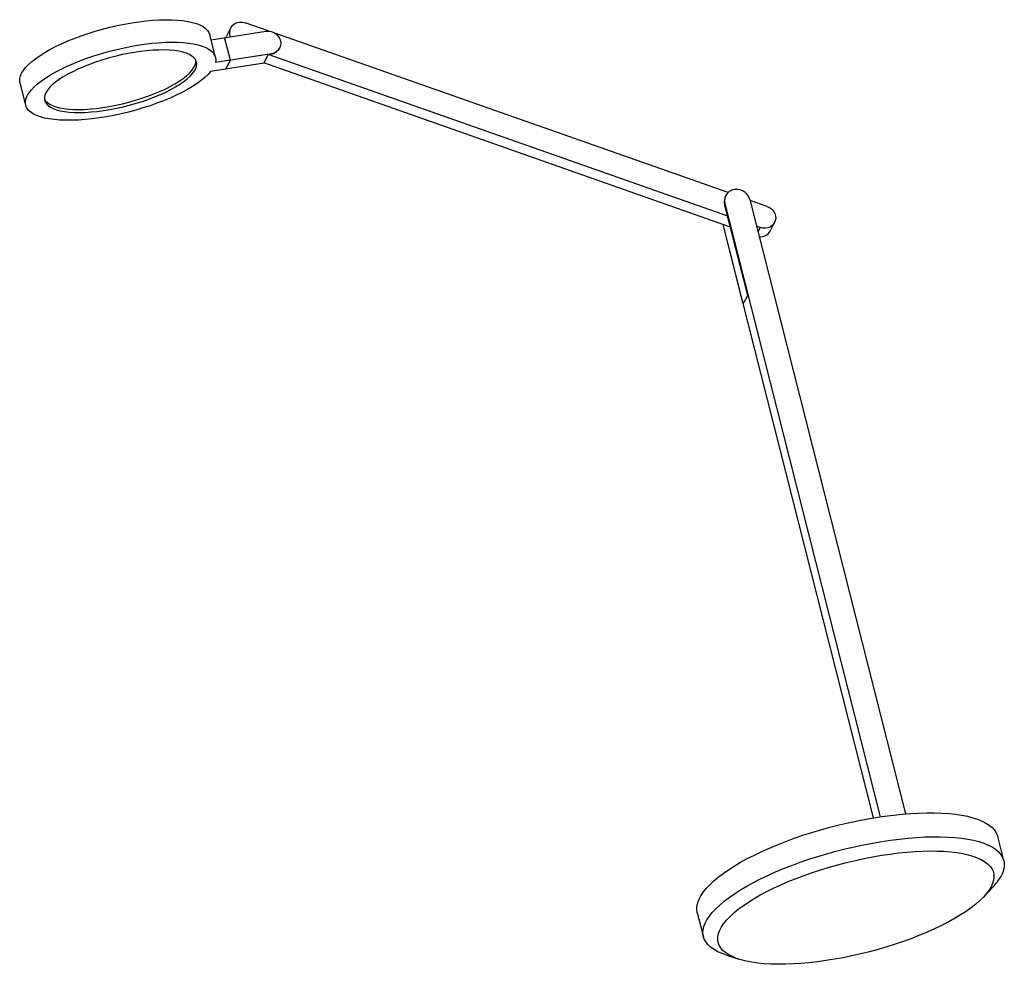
# Model space of a CAD drawing. Header units: millimetres. Extents: x -513 to 91, y -35 to 544.
import ezdxf

# ---------------------------------------------------------------- set-up
doc = ezdxf.new("R2010")
doc.units = ezdxf.units.MM

msp = doc.modelspace()

# ---------------------------------------------------------------- linework, layer by layer
at = {"color": 7, "linetype": 'Continuous', "lineweight": 25}
for p, q in [((-383.15, 539.19), (-385.9, 534)), ((-359.68, 537), (-374.46, 542.2)), ((-392.61, 521.08), (-396.09, 534.83)), ((-395.31, 531.77), (-361.69, 536.96)), ((-383.46, 519.31), (-386.94, 533.06)), ((-386.26, 533.17), (-385.9, 534)), ((-78.37, 438.11), (-356.22, 535.79)), ((-353.42, 526.4), (-353.32, 526.59)), ((-358.21, 523.21), (-392.58, 517.9)), ((-383.46, 519.31), (-386.39, 513.74)), ((-360.22, 522.73), (-362.96, 517.53)), ((-360.22, 522.73), (-358.31, 523.02)), ((-78.57, 423.71), (-360.22, 522.73)), ((-358.21, 523.21), (-358.31, 523.02)), ((-362.63, 517.42), (-395.52, 512.33)), ((-76.86, 416.95), (-362.96, 517.53)), ((-512.42, 505.37), (-508.93, 491.61)), ((-79.7, 436.37), (-79.89, 436)), ((-80.44, 431.09), (-80.24, 431.46)), ((-66.27, 375.16), (-80.44, 431.09)), ((-80.24, 431.46), (14.96, 55.64)), ((-65, 433.81), (30.34, 57.43)), ((-54.44, 429.69), (-64.89, 433.37)), ((-81.63, 418.63), (10.5, 54.94)), ((-69.01, 369.96), (-81.31, 418.52)), ((-58.57, 416.68), (-60.86, 417.49)), ((-52.61, 414.49), (-49.87, 419.69)), ((-69.01, 369.96), (-66.27, 375.16)), ((90.7, 28.83), (86.98, 43.5)), ((78.16, 6.46), (83.87, 12.48)), ((-97.2, -3.16), (-93.48, -17.83)), ((-79.7, -28.96), (-71.81, -31.53))]:
    msp.add_line(p, q, dxfattribs=at)
at = {"color": 8, "linetype": 'Continuous', "lineweight": 25}
msp.add_line((-59.98, 414), (-58.57, 416.68), dxfattribs=at)
at = {"color": 7, "linetype": 'Continuous', "lineweight": 25, "flags": 128}
for points in [[(-512.42, 505.37), (-512.59, 506.38), (-512.54, 507.94), (-512.15, 509.57), (-511.42, 511.26), (-510.34, 513.01), (-508.93, 514.8), (-507.19, 516.62), (-505.13, 518.46), (-502.77, 520.31), (-500.12, 522.16), (-497.19, 524), (-494.01, 525.81), (-490.59, 527.59), (-486.95, 529.33), (-483.12, 531.01), (-479.11, 532.62), (-474.96, 534.16), (-470.68, 535.62), (-466.31, 536.98), (-461.86, 538.24), (-457.37, 539.4), (-452.85, 540.44), (-448.35, 541.35), (-443.88, 542.14), (-439.48, 542.8), (-435.16, 543.32), (-430.95, 543.71), (-426.89, 543.95), (-422.99, 544.05), (-419.27, 544), (-415.77, 543.82), (-412.49, 543.49), (-409.47, 543.02), (-406.71, 542.42), (-404.24, 541.68), (-402.07, 540.81), (-400.2, 539.82), (-398.66, 538.71), (-397.46, 537.49), (-396.59, 536.16), (-396.09, 534.83)], [(-383.35, 533.62), (-383.76, 534.99), (-383.87, 536.56), (-383.61, 538.09), (-382.98, 539.5), (-382.03, 540.71), (-380.8, 541.66), (-379.35, 542.32), (-377.75, 542.63), (-376.09, 542.59), (-374.46, 542.2)], [(-361.69, 536.96), (-360.06, 537.04), (-358.42, 536.76), (-356.86, 536.15), (-355.45, 535.24), (-354.27, 534.07), (-353.37, 532.69), (-352.81, 531.19), (-352.6, 529.63), (-352.76, 528.1), (-353.28, 526.66), (-354.13, 525.4), (-355.28, 524.37), (-356.66, 523.63), (-358.21, 523.21)], [(-395.52, 512.33), (-397.14, 510.52), (-399.08, 508.69), (-401.32, 506.84), (-403.87, 504.99), (-406.69, 503.14), (-409.78, 501.32), (-413.11, 499.52), (-416.67, 497.77), (-420.43, 496.07), (-424.37, 494.43), (-428.47, 492.86), (-432.7, 491.37), (-437.05, 489.97), (-441.47, 488.67), (-445.95, 487.47), (-450.46, 486.39), (-454.97, 485.43), (-459.45, 484.59), (-463.88, 483.88), (-468.24, 483.31), (-472.49, 482.87), (-476.61, 482.57), (-480.57, 482.42), (-484.36, 482.41), (-487.95, 482.54), (-491.31, 482.82), (-494.43, 483.23), (-497.3, 483.78), (-499.88, 484.47), (-502.17, 485.29), (-504.15, 486.24), (-505.81, 487.3), (-507.15, 488.48), (-508.14, 489.77), (-508.8, 491.15), (-509.1, 492.63), (-509.06, 494.19), (-508.67, 495.82), (-507.93, 497.51), (-506.86, 499.26), (-505.44, 501.05), (-503.7, 502.87), (-501.64, 504.71), (-499.28, 506.56), (-496.63, 508.41), (-493.71, 510.25), (-490.52, 512.06), (-487.1, 513.84), (-483.47, 515.58), (-479.63, 517.26), (-475.63, 518.87), (-471.48, 520.41), (-467.2, 521.87), (-462.82, 523.23), (-458.37, 524.49), (-453.88, 525.65), (-449.37, 526.68), (-444.87, 527.6), (-440.4, 528.39), (-435.99, 529.05), (-431.67, 529.57), (-427.47, 529.95), (-423.41, 530.2), (-419.5, 530.3), (-415.79, 530.25), (-412.29, 530.07), (-409.01, 529.74), (-405.99, 529.27), (-403.23, 528.66), (-400.76, 527.92), (-398.58, 527.06), (-396.72, 526.07), (-395.18, 524.96), (-393.97, 523.74), (-393.11, 522.41), (-392.58, 520.99), (-392.41, 519.48), (-392.58, 517.9)], [(-496.5, 499.28), (-497.14, 497.77), (-497.43, 496.33), (-497.38, 494.96), (-496.99, 493.68), (-496.25, 492.49), (-495.18, 491.41), (-493.77, 490.43), (-492.05, 489.57), (-490.03, 488.84), (-487.71, 488.23), (-485.12, 487.76), (-482.27, 487.43), (-479.19, 487.24), (-475.9, 487.19), (-472.43, 487.28), (-468.79, 487.51), (-465.02, 487.88), (-461.15, 488.39), (-457.2, 489.03), (-453.2, 489.8), (-449.18, 490.69), (-445.18, 491.7), (-441.21, 492.82), (-437.32, 494.03), (-433.52, 495.34), (-429.86, 496.73), (-426.35, 498.19), (-423.02, 499.71), (-419.89, 501.28), (-417, 502.89), (-414.35, 504.52), (-411.97, 506.17), (-409.88, 507.81), (-408.1, 509.45), (-406.63, 511.06), (-405.48, 512.64), (-404.68, 514.18), (-404.21, 515.65), (-404.09, 517.06), (-404.31, 518.38), (-404.88, 519.62), (-405.78, 520.76), (-407.02, 521.79), (-408.59, 522.71), (-410.46, 523.5), (-412.64, 524.17), (-415.09, 524.71), (-417.81, 525.11), (-420.78, 525.38), (-423.97, 525.5), (-427.35, 525.48), (-430.91, 525.32), (-434.62, 525.02), (-438.44, 524.57), (-442.36, 524), (-446.34, 523.29), (-450.35, 522.46), (-454.36, 521.51), (-458.35, 520.45), (-462.28, 519.28), (-466.13, 518.02), (-469.86, 516.67), (-473.46, 515.24), (-476.88, 513.75), (-480.11, 512.2), (-483.12, 510.62), (-485.9, 508.99), (-488.41, 507.35), (-490.65, 505.7), (-492.59, 504.06), (-494.22, 502.43), (-495.52, 500.84), (-496.5, 499.28)], [(-497.45, 495.5), (-496.72, 494.33), (-495.64, 493.24), (-494.24, 492.26), (-492.52, 491.41), (-490.49, 490.67), (-488.17, 490.07), (-485.58, 489.6), (-482.74, 489.26), (-479.66, 489.07), (-476.37, 489.02), (-472.89, 489.11), (-469.26, 489.34), (-465.49, 489.72), (-461.61, 490.22), (-457.66, 490.86), (-453.66, 491.63), (-449.64, 492.53), (-445.64, 493.53), (-441.68, 494.65), (-437.78, 495.87), (-433.99, 497.17), (-430.32, 498.56), (-426.81, 500.02), (-423.48, 501.54), (-420.36, 503.11), (-417.46, 504.72), (-414.81, 506.35), (-412.44, 508), (-410.35, 509.65), (-408.56, 511.28), (-407.09, 512.9), (-405.95, 514.48), (-405.14, 516.01), (-404.67, 517.48), (-404.55, 518.89), (-404.56, 519.03)], [(-65, 433.81), (-65.6, 435.42), (-66.56, 436.88), (-67.82, 438.13), (-69.32, 439.1), (-70.99, 439.75), (-72.74, 440.05), (-74.48, 439.97), (-76.13, 439.52), (-77.6, 438.73), (-78.83, 437.63), (-79.74, 436.29), (-80.29, 434.76), (-80.47, 433.12), (-80.24, 431.46)], [(-54.44, 429.69), (-52.92, 428.98), (-51.58, 427.97), (-50.49, 426.73), (-49.7, 425.3), (-49.25, 423.77), (-49.16, 422.22), (-49.44, 420.71), (-50.08, 419.32), (-51.04, 418.13), (-52.27, 417.19), (-53.72, 416.55), (-55.3, 416.25), (-56.94, 416.29), (-58.57, 416.68)], [(-97.2, -3.16), (-97.27, -2.85), (-97.51, -0.97), (-97.4, 0.99), (-96.94, 3.02), (-96.15, 5.11), (-95.01, 7.26), (-93.54, 9.46), (-91.74, 11.7), (-89.62, 13.97), (-87.19, 16.26), (-84.45, 18.57), (-81.42, 20.88), (-78.1, 23.19), (-74.51, 25.49), (-70.66, 27.77), (-66.57, 30.02), (-62.24, 32.23), (-57.71, 34.4), (-52.98, 36.52), (-48.07, 38.57), (-43.01, 40.56), (-37.8, 42.47), (-32.47, 44.3), (-27.04, 46.04), (-21.53, 47.68), (-15.95, 49.22), (-10.34, 50.65), (-4.7, 51.97), (0.93, 53.17), (6.54, 54.25), (12.11, 55.2), (17.61, 56.02), (23.03, 56.71), (28.34, 57.26), (33.53, 57.67), (38.57, 57.95), (43.46, 58.08), (48.16, 58.07), (52.66, 57.92), (56.95, 57.63), (61.01, 57.2), (64.82, 56.64), (68.37, 55.94), (71.65, 55.1), (74.65, 54.14), (77.34, 53.04), (79.73, 51.83), (81.81, 50.5), (83.56, 49.06), (84.98, 47.5), (86.06, 45.85), (86.81, 44.1), (86.98, 43.5)], [(-79.81, -28.92), (-82.53, -27.93), (-85.08, -26.78), (-87.31, -25.51), (-89.22, -24.12), (-90.81, -22.62), (-92.07, -21.02), (-92.98, -19.31), (-93.56, -17.52), (-93.79, -15.64), (-93.68, -13.68), (-93.23, -11.65), (-92.43, -9.56), (-91.3, -7.41), (-89.83, -5.21), (-88.03, -2.97), (-85.91, -0.7), (-83.47, 1.59), (-80.73, 3.9), (-77.7, 6.21), (-74.38, 8.52), (-70.79, 10.82), (-66.94, 13.1), (-62.85, 15.35), (-58.53, 17.56), (-54, 19.73), (-49.27, 21.85), (-44.36, 23.9), (-39.29, 25.89), (-34.08, 27.8), (-28.75, 29.63), (-23.32, 31.37), (-17.81, 33.01), (-12.23, 34.55), (-6.62, 35.98), (-0.99, 37.3), (4.65, 38.5), (10.26, 39.58), (15.82, 40.53), (21.32, 41.35), (26.74, 42.04), (32.06, 42.59), (37.25, 43), (42.29, 43.28), (47.17, 43.41), (51.88, 43.4), (56.38, 43.25), (60.67, 42.96), (64.73, 42.53), (68.54, 41.97), (72.09, 41.27), (75.37, 40.43), (78.36, 39.47), (81.06, 38.37), (83.45, 37.16), (85.52, 35.83), (87.27, 34.39), (88.69, 32.83), (89.78, 31.18), (90.53, 29.43), (90.93, 27.59), (90.99, 25.67), (90.71, 23.68), (90.08, 21.61), (89.12, 19.49), (89.12, 19.49)], [(82.89, 12.81), (81.64, 10.74), (80.07, 8.62), (78.17, 6.47), (75.95, 4.3), (73.44, 2.1), (70.62, -0.1), (67.52, -2.3), (64.15, -4.5), (60.52, -6.67), (56.65, -8.82), (52.55, -10.93), (48.24, -13), (43.73, -15.02), (39.05, -16.97), (34.21, -18.86), (29.23, -20.67), (24.13, -22.4), (18.94, -24.04), (13.67, -25.58), (8.35, -27.02), (2.99, -28.35), (-2.38, -29.56), (-7.74, -30.66), (-13.07, -31.63), (-18.35, -32.48), (-23.55, -33.19), (-28.66, -33.77), (-33.65, -34.22), (-38.5, -34.53), (-43.21, -34.69), (-47.73, -34.72), (-52.07, -34.61), (-56.19, -34.36), (-60.09, -33.97), (-63.75, -33.45), (-67.15, -32.79), (-70.28, -31.99), (-73.13, -31.07), (-75.68, -30.02), (-77.93, -28.86), (-79.87, -27.57), (-81.48, -26.18), (-82.76, -24.68), (-83.72, -23.08), (-84.33, -21.39), (-84.6, -19.61), (-84.54, -17.75), (-84.13, -15.82), (-83.39, -13.83), (-82.31, -11.78), (-80.89, -9.69), (-79.16, -7.55), (-77.1, -5.39), (-74.73, -3.2), (-72.07, -1), (-69.11, 1.2), (-65.87, 3.4), (-62.37, 5.59), (-58.62, 7.75), (-54.63, 9.88), (-50.42, 11.97), (-46.01, 14.02), (-41.41, 16), (-36.65, 17.93), (-31.73, 19.78), (-26.69, 21.55), (-21.55, 23.23), (-16.31, 24.82), (-11.02, 26.31), (-5.67, 27.7), (-0.31, 28.97), (5.06, 30.13), (10.41, 31.16), (15.71, 32.07), (20.96, 32.85), (26.11, 33.5), (31.17, 34.01), (36.09, 34.39), (40.88, 34.63), (45.49, 34.73), (49.93, 34.68), (54.16, 34.5), (58.17, 34.18), (61.95, 33.73), (65.49, 33.13), (68.75, 32.41), (71.74, 31.55), (74.44, 30.56), (76.85, 29.46), (78.94, 28.23), (80.71, 26.89), (82.16, 25.44), (83.28, 23.89), (84.07, 22.24), (84.51, 20.51), (84.61, 18.69), (84.38, 16.8), (83.8, 14.83), (82.89, 12.81)]]:
    msp.add_lwpolyline(points, dxfattribs=at)
at = {"color": 7, "linetype": 'Continuous', "lineweight": 25}
for centre, radius, start, end in [((-359.17, 529.51), 6.54, 277.58582, 331.64904), ((-73.81, 432.83), 6.85, 152.51845, 194.78203), ((-58.53, 417.79), 6.78, 264.06481, 330.87284), ((60.2, 35.64), 33.12, 315.81707, 330.81679)]:
    msp.add_arc(centre, radius, start, end, dxfattribs=at)

doc.saveas('drawing.dxf')
